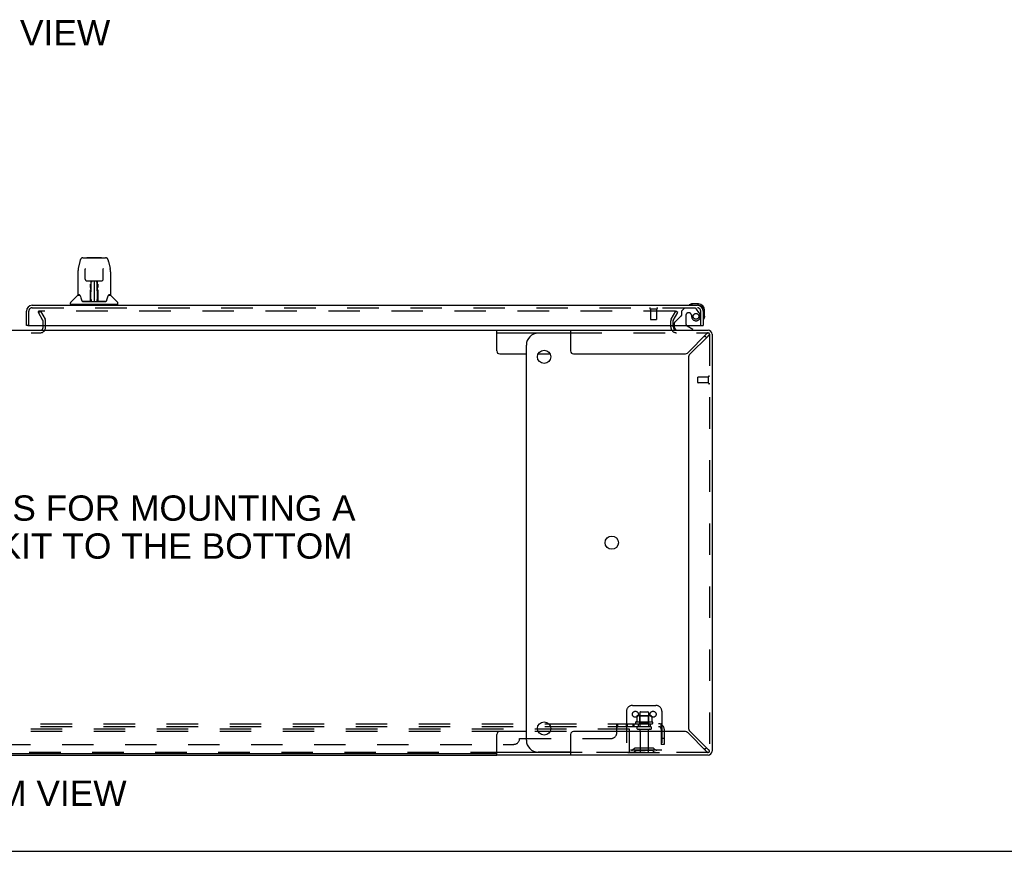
# Model space of a CAD drawing. Header units: inches. Extents: x 0 to 243, y 0 to 157.
# Tile 3 of 30: x 79 to 120, y 0 to 35. Entities that reach past the tile are written whole.
import ezdxf

# ---------------------------------------------------------------- set-up
doc = ezdxf.new("R2010")
doc.units = ezdxf.units.IN
doc.header["$LTSCALE"] = 13.357143
doc.header["$MEASUREMENT"] = 0
doc.linetypes.add('HIDDEN', pattern=[0.2, 0.1, -0.1])
doc.layers.get('0').update_dxf_attribs({"linetype": 'CONTINUOUS'})
for name, color, linetype in [('DEFAULT_2', 8, 'HIDDEN'), ('DIMENSIONS', 7, 'CONTINUOUS'), ('RIGHTHAND_DOOR_ASSEMBLY', 7, 'CONTINUOUS'), ('SUBPANEL', 7, 'CONTINUOUS')]:
    doc.layers.add(name, color=color, linetype=linetype)
doc.styles.get("Standard").update_dxf_attribs({"font": 'arial.ttf'})

msp = doc.modelspace()

# ---------------------------------------------------------------- linework, layer by layer
at = {"color": 7, "linetype": 'Continuous'}
for p, q in [((79.702, 22.221), (79.702, 22.282)), ((57.179, 22.078), (98.933, 22.078)), ((98.933, 21.203), (98.933, 22.078)), ((98.933, 21.974), (102.056, 21.974)), ((102.056, 21.953), (100.688, 21.953)), ((100.188, 4.703), (100.188, 21.453)), ((99.058, 21.078), (100.188, 21.078)), ((100.686, 21.078), (101.189, 21.078)), ((100.188, 5.078), (99.058, 5.078)), ((101.189, 5.078), (100.686, 5.078)), ((98.933, 4.078), (98.933, 4.953)), ((102.056, 4.182), (98.933, 4.182)), ((102.056, 4.203), (100.688, 4.203)), ((98.933, 4.13), (57.179, 4.13)), ((0, 0), (242.857, 0))]:
    msp.add_line(p, q, dxfattribs=at)
at = {"color": 3, "linetype": 'Continuous'}
for p, q in [((106.41, 22.221), (106.41, 22.282)), ((98.933, 22.078), (107.89, 22.078)), ((102.056, 22.078), (102.056, 21.203)), ((107.814, 21.912), (107.044, 21.143)), ((107.121, 21.067), (107.89, 21.836)), ((108.056, 21.912), (108.056, 4.245)), ((102.181, 21.078), (106.889, 21.078)), ((107.056, 20.911), (107.056, 5.246)), ((106.889, 5.078), (102.181, 5.078)), ((107.044, 5.014), (107.814, 4.245)), ((107.89, 4.321), (107.121, 5.09)), ((102.056, 4.953), (102.056, 4.078)), ((57.179, 4.078), (98.933, 4.078)), ((107.89, 4.078), (98.933, 4.078))]:
    msp.add_line(p, q, dxfattribs=at)
at = {"color": 7, "linetype": 'Continuous'}
for points in [[(107.852, 21.956), (107.844, 21.949), (107.836, 21.94), (107.829, 21.931), (107.821, 21.922), (107.814, 21.912)], [(107.89, 21.974), (107.882, 21.974), (107.874, 21.971), (107.867, 21.968), (107.859, 21.963), (107.852, 21.956)], [(107.89, 21.836), (107.899, 21.843), (107.909, 21.851), (107.918, 21.859), (107.926, 21.866), (107.934, 21.874), (107.94, 21.881), (107.945, 21.889), (107.949, 21.897), (107.951, 21.904), (107.952, 21.912)], [(107.814, 4.245), (107.821, 4.235), (107.829, 4.226), (107.836, 4.217), (107.844, 4.208), (107.852, 4.201), (107.859, 4.194), (107.867, 4.189), (107.874, 4.185), (107.882, 4.183), (107.89, 4.182)], [(107.934, 4.283), (107.926, 4.291), (107.918, 4.298), (107.909, 4.306), (107.899, 4.313), (107.89, 4.321)], [(107.952, 4.245), (107.951, 4.253), (107.949, 4.26), (107.945, 4.268), (107.94, 4.275), (107.934, 4.283)]]:
    msp.add_lwpolyline(points, dxfattribs=at)
for centre in [(100.938, 20.953), (103.805, 13.078), (100.938, 5.203)]:
    msp.add_circle(centre, 0.281, dxfattribs=at)
at = {"color": 3, "linetype": 'Continuous'}
for centre, radius, start, end in [((79.587, 22.193), 0.115, 295.2298, 360), ((106.553, 22.221), 0.142, 180, 270), ((107.89, 21.912), 0.167, 0, 90), ((102.181, 21.203), 0.125, 180, 270), ((106.889, 21.298), 0.22, 270, 315), ((107.276, 20.911), 0.22, 135, 180), ((102.181, 4.953), 0.125, 90, 180), ((106.889, 4.858), 0.22, 45, 90), ((107.276, 5.246), 0.22, 180, 225), ((107.89, 4.245), 0.167, 270, 360)]:
    msp.add_arc(centre, radius, start, end, dxfattribs=at)
at = {"color": 7, "linetype": 'Continuous'}
for centre, radius, start, end in [((79.587, 22.193), 0.115, 270, 295.2298), ((100.688, 21.453), 0.5, 90, 180), ((107.43, 21.453), 0.5, 38.696, 51.0622), ((107.89, 21.912), 0.0625, 0, 90), ((99.058, 21.203), 0.125, 180, 270), ((99.058, 4.953), 0.125, 90, 180), ((100.688, 4.703), 0.5, 180, 270), ((107.43, 4.703), 0.5, 308.9378, 321.304), ((107.89, 4.245), 0.0625, 270, 360)]:
    msp.add_arc(centre, radius, start, end, dxfattribs=at)
at = {"layer": 'DEFAULT_2', "color": 8, "linetype": 'HIDDEN'}
for p, q in [((79.502, 22.839), (79.592, 22.891)), ((79.698, 22.499), (79.502, 22.839)), ((79.51, 22.826), (79.51, 22.878)), ((106.489, 22.891), (79.525, 22.891)), ((79.592, 22.891), (79.788, 22.551)), ((106.324, 22.551), (106.521, 22.891)), ((106.414, 22.499), (106.611, 22.839)), ((106.611, 22.839), (106.521, 22.891)), ((79.702, 22.282), (79.702, 22.484)), ((79.702, 22.193), (79.702, 22.221)), ((79.806, 22.193), (79.806, 22.483)), ((106.306, 22.221), (106.306, 22.484)), ((106.41, 22.282), (106.41, 22.484)), ((76.525, 21.974), (79.587, 21.974)), ((102.056, 21.974), (107.89, 21.974)), ((107.952, 21.912), (107.952, 4.245)), ((107.452, 19.86), (107.452, 20.088)), ((107.909, 20.098), (107.462, 20.098)), ((107.909, 19.832), (107.909, 20.116)), ((107.909, 19.85), (107.462, 19.85)), ((104.431, 5.932), (104.431, 4.182)), ((104.681, 6.182), (105.681, 6.182)), ((104.994, 5.877), (104.994, 5.282)), ((105.024, 5.907), (105.339, 5.907)), ((105.369, 5.877), (105.369, 5.282)), ((105.931, 5.932), (105.931, 4.182)), ((105.537, 5.477), (104.825, 5.477)), ((104.862, 5.722), (104.862, 5.504)), ((105.437, 5.743), (104.926, 5.743)), ((104.998, 5.723), (104.978, 5.743)), ((104.998, 5.427), (104.978, 5.407)), ((105.365, 5.723), (104.998, 5.723)), ((104.998, 5.427), (104.998, 5.723)), ((105.365, 5.427), (104.998, 5.427)), ((105.365, 5.723), (105.385, 5.743)), ((105.365, 5.427), (105.365, 5.723)), ((105.365, 5.427), (105.385, 5.407)), ((105.5, 5.722), (105.5, 5.504)), ((104.556, 5.182), (51.556, 5.182)), ((104.556, 5.078), (51.556, 5.078)), ((104.556, 5.078), (104.556, 5.182)), ((104.556, 4.245), (104.556, 5.078)), ((104.847, 5.407), (105.515, 5.407)), ((104.924, 5.282), (105.439, 5.282)), ((104.924, 5.172), (105.439, 5.172)), ((105.016, 5.11), (105.016, 4.212)), ((105.346, 5.11), (105.346, 4.212)), ((104.494, 4.182), (51.619, 4.182)), ((107.89, 4.182), (102.056, 4.182)), ((105.931, 4.286), (104.431, 4.286)), ((104.494, 4.182), (105.931, 4.182)), ((104.774, 4.355), (104.706, 4.306)), ((104.835, 4.271), (104.767, 4.222)), ((105.522, 4.376), (104.841, 4.376)), ((105.522, 4.272), (104.841, 4.272)), ((105.006, 4.376), (105.006, 4.272)), ((105.356, 4.376), (105.356, 4.272)), ((105.528, 4.271), (105.596, 4.222)), ((105.588, 4.355), (105.656, 4.306))]:
    msp.add_line(p, q, dxfattribs=at)
for points in [[(79.525, 22.891), (79.524, 22.891), (79.522, 22.891), (79.52, 22.89), (79.519, 22.89), (79.517, 22.889), (79.516, 22.888), (79.515, 22.887), (79.513, 22.886), (79.512, 22.885), (79.512, 22.884), (79.511, 22.882), (79.511, 22.881), (79.51, 22.879), (79.51, 22.878)], [(79.51, 22.878), (79.51, 22.878), (79.51, 22.876), (79.511, 22.875), (79.511, 22.874), (79.512, 22.872)], [(106.508, 22.879), (106.507, 22.881), (106.506, 22.883), (106.504, 22.884), (106.503, 22.886), (106.501, 22.887), (106.499, 22.888), (106.497, 22.889), (106.495, 22.89), (106.493, 22.891), (106.491, 22.891), (106.489, 22.891)], [(106.509, 22.874), (106.509, 22.873), (106.509, 22.871), (106.508, 22.87), (106.507, 22.868), (106.507, 22.866)], [(106.508, 22.879), (106.508, 22.877), (106.509, 22.875), (106.509, 22.874)], [(104.862, 5.504), (104.862, 5.503), (104.862, 5.501), (104.862, 5.501), (104.861, 5.5), (104.861, 5.499), (104.861, 5.498), (104.86, 5.498), (104.86, 5.498), (104.86, 5.497), (104.859, 5.497), (104.859, 5.496), (104.859, 5.496), (104.858, 5.496), (104.858, 5.496), (104.858, 5.496), (104.858, 5.495), (104.857, 5.495), (104.857, 5.495)], [(104.868, 5.731), (104.867, 5.73), (104.866, 5.729), (104.864, 5.728), (104.863, 5.727), (104.863, 5.725), (104.862, 5.723), (104.862, 5.722)], [(105.494, 5.731), (105.496, 5.73), (105.497, 5.729), (105.498, 5.728), (105.499, 5.727), (105.5, 5.725), (105.5, 5.723), (105.5, 5.722)], [(105.505, 5.495), (105.505, 5.495), (105.505, 5.495), (105.505, 5.496), (105.504, 5.496), (105.504, 5.496), (105.504, 5.496), (105.503, 5.496), (105.503, 5.497), (105.503, 5.497), (105.502, 5.498), (105.502, 5.498), (105.502, 5.498), (105.501, 5.499), (105.501, 5.5), (105.501, 5.501), (105.5, 5.501), (105.5, 5.503), (105.5, 5.504)]]:
    msp.add_lwpolyline(points, dxfattribs=at)
for centre in [(104.806, 5.807), (105.556, 5.807)]:
    msp.add_circle(centre, 0.128, dxfattribs=at)
for centre, radius, start, end in [((79.669, 22.483), 0.137, 0, 30), ((106.44, 22.484), 0.134, 150, 180), ((79.587, 22.193), 0.219, 270, 360), ((79.669, 22.483), 0.033, 0, 30), ((106.553, 22.221), 0.246, 180, 270), ((106.44, 22.484), 0.03, 150, 180), ((107.462, 20.088), 0.01, 90, 180), ((107.931, 20.116), 0.0215, 360, 180), ((107.462, 19.86), 0.01, 180, 270), ((107.931, 19.832), 0.0215, 180, 0), ((104.681, 5.932), 0.25, 90, 180), ((105.024, 5.877), 0.03, 90, 180), ((105.339, 5.877), 0.03, 0, 90), ((105.681, 5.932), 0.25, 0, 90), ((104.847, 5.446), 0.0384, 124.4497, 270), ((105.181, 4.877), 0.698, 117.6814, 120.6631), ((104.926, 5.602), 0.141, 90, 113.95), ((105.437, 5.602), 0.141, 66.05, 90), ((105.181, 4.877), 0.698, 59.3369, 62.3186), ((105.515, 5.446), 0.0384, 270, 55.5503), ((104.924, 5.227), 0.055, 90, 270), ((104.954, 5.11), 0.0625, 0, 90), ((105.409, 5.11), 0.0625, 90, 180), ((105.439, 5.227), 0.055, 270, 90), ((104.494, 4.245), 0.0625, 270, 360), ((104.645, 4.39), 0.104, 270, 305.7539), ((104.645, 4.39), 0.208, 270, 305.7539), ((104.841, 4.262), 0.114, 90, 125.7539), ((104.841, 4.262), 0.01, 90, 125.7539), ((105.046, 4.212), 0.03, 180, 270), ((105.316, 4.212), 0.03, 270, 360), ((105.522, 4.262), 0.114, 54.2461, 90), ((105.522, 4.262), 0.01, 54.2461, 90), ((105.717, 4.39), 0.208, 234.2461, 270), ((105.717, 4.39), 0.104, 234.2461, 270)]:
    msp.add_arc(centre, radius, start, end, dxfattribs=at)
at = {"layer": 'RIGHTHAND_DOOR_ASSEMBLY', "color": 7, "linetype": 'Continuous'}
for p, q in [((81.384, 25.152), (82.353, 25.152)), ((81.575, 25.159), (82.162, 25.159)), ((81.26, 24.998), (81.195, 24.692)), ((81.481, 24.688), (81.481, 24.684)), ((81.481, 24.684), (81.481, 24.679)), ((81.481, 24.679), (81.481, 24.673)), ((81.481, 24.673), (81.482, 24.663)), ((81.489, 24.246), (81.482, 24.663)), ((82.249, 24.246), (82.256, 24.668)), ((82.256, 24.677), (82.256, 24.682)), ((82.256, 24.668), (82.256, 24.677)), ((82.478, 24.998), (82.543, 24.692)), ((81.18, 24.549), (81.18, 23.585)), ((81.18, 24.549), (81.18, 24.549)), ((82.558, 24.549), (82.558, 23.585)), ((81.569, 24.168), (81.629, 24.168)), ((81.67, 24.169), (82.068, 24.169)), ((81.718, 23.928), (81.719, 23.965)), ((81.718, 23.89), (81.718, 23.928)), ((81.719, 23.999), (81.719, 24.029)), ((81.719, 23.965), (81.719, 23.999)), ((81.725, 23.814), (81.726, 23.889)), ((81.729, 24.169), (81.726, 23.814)), ((81.727, 23.968), (81.726, 23.929)), ((81.726, 23.929), (81.726, 23.889)), ((81.726, 23.814), (81.726, 23.794)), ((81.726, 23.794), (81.726, 23.786)), ((81.727, 24.034), (81.727, 24.003)), ((81.727, 24.003), (81.727, 23.968)), ((81.742, 23.931), (81.727, 23.931)), ((81.727, 23.925), (81.742, 23.926)), ((81.731, 23.309), (81.746, 24.169)), ((81.755, 24.164), (81.754, 24.115)), ((81.755, 24.169), (81.755, 24.164)), ((81.869, 24.169), (81.869, 23.298)), ((81.983, 24.115), (81.983, 24.169)), ((82.006, 23.309), (81.991, 24.169)), ((82.01, 23.931), (81.995, 23.931)), ((81.996, 23.926), (82.01, 23.925)), ((82.011, 23.814), (82.008, 24.169)), ((82.011, 23.949), (82.011, 23.986)), ((82.011, 23.91), (82.011, 23.949)), ((82.012, 23.814), (82.011, 23.91)), ((82.012, 23.794), (82.011, 23.814)), ((82.012, 23.795), (82.012, 23.805)), ((82.012, 23.767), (82.012, 23.795)), ((82.012, 23.786), (82.012, 23.794)), ((82.019, 24.029), (82.019, 23.999)), ((82.019, 23.999), (82.019, 23.965)), ((82.019, 23.965), (82.019, 23.928)), ((82.019, 23.928), (82.019, 23.89)), ((82.108, 24.168), (82.169, 24.168)), ((81.171, 23.561), (80.876, 23.266)), ((81.248, 23.577), (81.188, 23.577)), ((81.192, 23.57), (81.254, 23.57)), ((81.251, 23.575), (81.252, 23.573)), ((81.715, 23.321), (81.717, 23.643)), ((81.724, 23.617), (81.717, 23.617)), ((81.722, 23.321), (81.724, 23.617)), ((81.725, 23.363), (81.727, 23.454)), ((81.726, 23.786), (81.728, 23.786)), ((81.728, 23.786), (81.727, 23.709)), ((81.727, 23.709), (81.727, 23.709)), ((81.727, 23.702), (81.727, 23.709)), ((81.727, 23.69), (81.727, 23.702)), ((81.729, 23.702), (81.727, 23.702)), ((81.727, 23.699), (81.735, 23.699)), ((81.727, 23.454), (81.727, 23.69)), ((81.741, 23.377), (81.732, 23.377)), ((81.741, 23.377), (81.74, 23.3)), ((81.998, 23.3), (81.996, 23.377)), ((82.005, 23.377), (81.996, 23.377)), ((82.002, 23.699), (82.011, 23.699)), ((82.011, 23.702), (82.008, 23.702)), ((82.01, 23.786), (82.011, 23.709)), ((82.01, 23.454), (82.01, 23.69)), ((82.01, 23.454), (82.012, 23.363)), ((82.011, 23.709), (82.011, 23.707)), ((82.011, 23.707), (82.011, 23.696)), ((82.011, 23.696), (82.011, 23.693)), ((82.011, 23.693), (82.011, 23.692)), ((82.482, 23.566), (82.486, 23.573)), ((82.484, 23.57), (82.545, 23.57)), ((82.486, 23.573), (82.486, 23.573)), ((82.489, 23.577), (82.49, 23.578)), ((82.55, 23.577), (82.489, 23.577)), ((82.566, 23.561), (82.861, 23.266)), ((80.865, 23.184), (80.865, 23.238)), ((82.865, 23.176), (80.873, 23.176)), ((80.924, 23.176), (80.924, 23.136)), ((81.716, 23.302), (81.383, 23.302)), ((81.404, 23.294), (82.333, 23.294)), ((81.717, 23.302), (81.716, 23.302)), ((81.718, 23.298), (81.717, 23.299)), ((81.721, 23.304), (81.721, 23.302)), ((81.724, 23.316), (81.725, 23.324)), ((81.724, 23.315), (81.724, 23.316)), ((81.724, 23.313), (81.724, 23.315)), ((81.724, 23.312), (81.724, 23.313)), ((81.724, 23.312), (81.724, 23.312)), ((81.725, 23.334), (81.725, 23.363)), ((81.725, 23.334), (81.725, 23.31)), ((81.725, 23.324), (81.725, 23.334)), ((81.73, 23.299), (81.734, 23.295)), ((81.735, 23.302), (81.733, 23.302)), ((81.74, 23.3), (81.869, 23.298)), ((81.869, 23.298), (81.998, 23.3)), ((82.004, 23.302), (82.003, 23.302)), ((82.012, 23.363), (82.013, 23.335)), ((82.012, 23.31), (82.013, 23.334)), ((82.012, 23.31), (82.013, 23.308)), ((82.013, 23.335), (82.013, 23.323)), ((82.013, 23.323), (82.013, 23.32)), ((82.013, 23.32), (82.013, 23.317)), ((82.013, 23.317), (82.013, 23.315)), ((82.013, 23.315), (82.013, 23.314)), ((82.013, 23.314), (82.013, 23.313)), ((82.013, 23.313), (82.013, 23.312)), ((82.013, 23.312), (82.013, 23.311)), ((82.016, 23.304), (82.017, 23.303)), ((82.017, 23.302), (82.017, 23.303)), ((82.018, 23.296), (82.019, 23.298)), ((82.355, 23.302), (82.022, 23.302)), ((82.814, 23.176), (82.814, 23.136)), ((82.873, 23.184), (82.873, 23.238)), ((107.184, 23.194), (107.222, 23.196)), ((107.478, 23.196), (107.222, 23.196)), ((107.478, 23.136), (107.435, 23.136)), ((107.681, 22.89), (107.681, 22.933)), ((107.741, 22.677), (107.738, 22.639)), ((107.741, 22.677), (107.741, 22.933)), ((79.056, 22.282), (78.994, 22.282)), ((106.452, 22.282), (106.452, 22.235)), ((107.239, 22.117), (107.001, 22.255)), ((107.619, 22.282), (107.681, 22.282)), ((107.239, 22.078), (107.239, 22.117))]:
    msp.add_line(p, q, dxfattribs=at)
at = {"layer": 'RIGHTHAND_DOOR_ASSEMBLY', "color": 3, "linetype": 'Continuous'}
for p, q in [((79.24, 23.136), (107.435, 23.136)), ((78.994, 22.282), (78.994, 22.89)), ((107.681, 22.89), (107.681, 22.282)), ((79.056, 22.282), (107.619, 22.282))]:
    msp.add_line(p, q, dxfattribs=at)
at = {"layer": 'RIGHTHAND_DOOR_ASSEMBLY', "color": 8, "linetype": 'HIDDEN'}
for p, q in [((79.24, 23.032), (107.435, 23.032)), ((105.435, 22.989), (105.719, 22.989)), ((105.453, 22.989), (105.453, 22.542)), ((105.701, 22.989), (105.701, 22.542)), ((106.885, 23.011), (106.759, 22.885)), ((107.337, 23.011), (106.885, 23.011)), ((107.503, 22.834), (107.401, 22.978)), ((79.098, 22.282), (79.098, 22.89)), ((106.701, 22.648), (106.482, 22.429)), ((106.759, 22.885), (106.759, 22.706)), ((106.951, 22.721), (106.951, 22.342)), ((107.082, 22.819), (107.049, 22.819)), ((107.18, 22.733), (107.18, 22.721)), ((107.577, 22.282), (107.577, 22.89)), ((105.463, 22.532), (105.691, 22.532)), ((106.452, 22.358), (106.452, 22.282)), ((106.609, 22.078), (107.239, 22.078))]:
    msp.add_line(p, q, dxfattribs=at)
at = {"layer": 'RIGHTHAND_DOOR_ASSEMBLY', "color": 7, "linetype": 'Continuous'}
for points in [[(81.384, 25.152), (81.381, 25.152), (81.367, 25.151), (81.354, 25.147), (81.342, 25.142), (81.331, 25.135), (81.32, 25.127), (81.311, 25.119), (81.303, 25.109), (81.296, 25.098), (81.289, 25.087), (81.283, 25.075), (81.278, 25.061), (81.273, 25.046), (81.268, 25.029), (81.263, 25.011), (81.26, 24.998)], [(82.477, 24.998), (82.475, 25.011), (82.47, 25.029), (82.465, 25.046), (82.459, 25.061), (82.454, 25.075), (82.448, 25.087), (82.441, 25.099), (82.434, 25.109), (82.426, 25.119), (82.417, 25.128), (82.406, 25.136), (82.395, 25.142), (82.382, 25.147), (82.369, 25.151), (82.356, 25.152), (82.353, 25.152)], [(81.195, 24.692), (81.189, 24.662), (81.184, 24.622), (81.181, 24.582), (81.18, 24.549)], [(81.481, 24.691), (81.481, 24.692), (81.481, 24.691), (81.481, 24.691), (81.481, 24.69), (81.481, 24.689), (81.481, 24.688)], [(82.256, 24.682), (82.257, 24.686), (82.257, 24.688), (82.257, 24.689), (82.257, 24.69), (82.257, 24.691), (82.257, 24.691)], [(82.558, 24.549), (82.557, 24.582), (82.554, 24.622), (82.548, 24.662), (82.543, 24.692)], [(81.489, 24.246), (81.489, 24.239), (81.491, 24.228), (81.495, 24.217), (81.499, 24.207), (81.506, 24.198), (81.513, 24.19), (81.522, 24.183), (81.532, 24.177), (81.542, 24.172), (81.552, 24.169), (81.563, 24.168), (81.568, 24.168)], [(82.17, 24.168), (82.176, 24.168), (82.186, 24.17), (82.197, 24.173), (82.207, 24.177), (82.217, 24.184), (82.225, 24.191), (82.233, 24.199), (82.239, 24.209), (82.243, 24.219), (82.247, 24.23), (82.248, 24.24), (82.249, 24.246)], [(81.63, 24.168), (81.639, 24.168), (81.65, 24.168), (81.661, 24.169), (81.67, 24.169)], [(81.717, 23.643), (81.718, 23.669), (81.718, 23.694), (81.718, 23.718), (81.718, 23.741), (81.718, 23.762), (81.718, 23.781), (81.718, 23.799)], [(81.727, 24.034), (81.726, 24.033), (81.726, 24.032), (81.724, 24.03), (81.723, 24.03), (81.721, 24.029), (81.719, 24.029)], [(81.726, 23.794), (81.726, 23.794), (81.727, 23.79), (81.728, 23.786)], [(82.01, 23.786), (82.01, 23.79), (82.011, 23.794)], [(82.011, 23.986), (82.011, 24.019), (82.011, 24.034)], [(82.019, 23.799), (82.019, 23.781), (82.019, 23.762), (82.019, 23.741), (82.02, 23.718), (82.02, 23.694), (82.02, 23.669), (82.02, 23.643), (82.023, 23.321)], [(82.068, 24.169), (82.077, 24.169), (82.088, 24.168), (82.099, 24.168), (82.108, 24.168)], [(81.248, 23.578), (81.248, 23.578), (81.248, 23.578), (81.248, 23.578)], [(81.248, 23.578), (81.249, 23.577), (81.249, 23.576), (81.25, 23.575), (81.251, 23.575)], [(81.251, 23.575), (81.25, 23.576), (81.25, 23.576), (81.249, 23.577), (81.249, 23.577), (81.25, 23.577)], [(81.257, 23.57), (81.255, 23.571), (81.254, 23.572), (81.253, 23.573), (81.252, 23.574), (81.251, 23.575)], [(81.252, 23.573), (81.256, 23.567), (81.269, 23.538), (81.284, 23.503), (81.3, 23.46), (81.316, 23.412), (81.33, 23.365)], [(82.011, 23.692), (82.011, 23.691), (82.011, 23.691), (82.011, 23.69)], [(82.013, 23.67), (82.012, 23.696), (82.012, 23.721), (82.012, 23.745), (82.012, 23.767)], [(82.016, 23.321), (82.013, 23.644), (82.013, 23.67)], [(82.407, 23.365), (82.421, 23.411), (82.437, 23.459), (82.453, 23.501), (82.468, 23.537), (82.482, 23.566)], [(82.487, 23.575), (82.486, 23.574), (82.485, 23.573), (82.484, 23.572), (82.482, 23.571), (82.48, 23.57)], [(82.486, 23.573), (82.486, 23.574), (82.487, 23.575)], [(82.487, 23.575), (82.487, 23.575), (82.488, 23.576), (82.489, 23.577), (82.489, 23.577)], [(82.488, 23.577), (82.488, 23.577), (82.488, 23.577), (82.488, 23.576), (82.487, 23.576), (82.487, 23.575)], [(81.33, 23.365), (81.333, 23.357), (81.338, 23.344), (81.343, 23.334), (81.348, 23.325), (81.353, 23.318)], [(81.353, 23.318), (81.359, 23.312), (81.365, 23.307), (81.373, 23.303), (81.38, 23.302), (81.383, 23.302)], [(81.714, 23.302), (81.716, 23.302), (81.718, 23.303), (81.719, 23.304), (81.721, 23.306), (81.722, 23.308), (81.722, 23.31)], [(81.717, 23.299), (81.717, 23.299), (81.716, 23.299), (81.716, 23.298), (81.715, 23.298), (81.714, 23.297), (81.714, 23.297)], [(81.724, 23.31), (81.724, 23.308), (81.723, 23.306), (81.722, 23.304), (81.72, 23.303), (81.718, 23.302), (81.717, 23.302)], [(81.717, 23.302), (81.718, 23.302), (81.72, 23.303), (81.721, 23.303)], [(81.721, 23.303), (81.722, 23.304), (81.722, 23.305), (81.723, 23.306), (81.723, 23.307), (81.724, 23.308), (81.724, 23.308), (81.724, 23.309), (81.724, 23.309), (81.724, 23.309), (81.724, 23.309), (81.724, 23.31), (81.724, 23.31), (81.724, 23.31), (81.724, 23.31), (81.724, 23.311), (81.724, 23.311), (81.724, 23.312)], [(81.721, 23.303), (81.723, 23.304), (81.724, 23.306)], [(81.724, 23.306), (81.725, 23.308), (81.725, 23.31)], [(81.724, 23.306), (81.724, 23.305), (81.725, 23.304), (81.726, 23.302), (81.727, 23.301), (81.729, 23.3), (81.73, 23.299)], [(81.73, 23.302), (81.729, 23.303), (81.728, 23.303), (81.727, 23.304), (81.727, 23.304), (81.726, 23.305), (81.725, 23.306), (81.725, 23.307), (81.725, 23.307)], [(81.733, 23.302), (81.733, 23.302), (81.732, 23.302), (81.731, 23.302), (81.73, 23.302)], [(81.734, 23.295), (81.736, 23.294), (81.736, 23.294)], [(82.002, 23.294), (82.002, 23.294), (82.003, 23.295), (82.007, 23.299)], [(82.007, 23.302), (82.005, 23.302), (82.004, 23.302)], [(82.013, 23.307), (82.013, 23.306), (82.012, 23.306), (82.011, 23.305), (82.01, 23.304), (82.009, 23.303), (82.008, 23.302), (82.007, 23.302)], [(82.007, 23.299), (82.008, 23.3), (82.009, 23.301), (82.011, 23.302), (82.012, 23.303), (82.013, 23.303), (82.013, 23.304), (82.014, 23.305), (82.014, 23.305)], [(82.013, 23.311), (82.013, 23.311), (82.013, 23.31), (82.013, 23.31), (82.014, 23.31), (82.014, 23.31), (82.014, 23.309), (82.014, 23.309), (82.014, 23.309), (82.014, 23.308), (82.014, 23.308), (82.014, 23.307), (82.014, 23.307), (82.015, 23.306), (82.015, 23.305), (82.016, 23.304)], [(82.013, 23.308), (82.013, 23.306), (82.015, 23.304), (82.016, 23.303), (82.017, 23.303)], [(82.016, 23.31), (82.016, 23.308), (82.017, 23.306), (82.018, 23.304), (82.019, 23.303), (82.021, 23.302), (82.023, 23.302)], [(82.017, 23.303), (82.019, 23.302), (82.02, 23.302)], [(82.018, 23.296), (82.018, 23.296), (82.018, 23.296), (82.019, 23.295), (82.019, 23.295), (82.019, 23.295), (82.02, 23.295), (82.02, 23.295), (82.021, 23.295), (82.022, 23.296), (82.022, 23.296), (82.023, 23.296), (82.024, 23.297)], [(82.02, 23.302), (82.021, 23.302), (82.022, 23.302)], [(82.355, 23.302), (82.357, 23.302), (82.364, 23.303), (82.372, 23.307), (82.378, 23.311), (82.384, 23.317)], [(82.384, 23.317), (82.39, 23.325), (82.395, 23.333), (82.399, 23.344), (82.404, 23.356), (82.407, 23.365)]]:
    msp.add_lwpolyline(points, dxfattribs=at)
at = {"layer": 'RIGHTHAND_DOOR_ASSEMBLY', "color": 8, "linetype": 'HIDDEN'}
msp.add_circle((107.377, 22.669), 0.12, dxfattribs=at)
at = {"layer": 'RIGHTHAND_DOOR_ASSEMBLY', "color": 7, "linetype": 'Continuous'}
for centre, radius, start, end in [((81.575, 25.14), 0.0197, 90, 139.7821), ((82.162, 25.14), 0.0197, 40.2179, 90), ((81.192, 23.54), 0.0295, 90, 135), ((81.188, 23.585), 0.00787, 180, 270), ((81.729, 23.693), 0.00886, 359, 89), ((82.008, 23.693), 0.00886, 91, 181), ((82.545, 23.54), 0.0295, 45, 90), ((82.55, 23.585), 0.00787, 270, 360), ((80.904, 23.238), 0.0394, 135, 180), ((80.873, 23.184), 0.00787, 180, 270), ((81.729, 23.302), 0.00787, 182, 258.8695), ((81.74, 23.309), 0.00886, 179.0026, 269), ((81.997, 23.309), 0.00886, 271, 1), ((82.009, 23.302), 0.00787, 281.1329, 358), ((82.833, 23.238), 0.0394, 0, 45), ((82.865, 23.184), 0.00787, 270, 360), ((107.101, 23.148), 0.015, 120.8899, 173.6204), ((107.101, 23.151), 0.015, 186.3796, 270), ((107.222, 22.946), 0.25, 90, 120.8899), ((107.478, 22.933), 0.263, 0, 90), ((107.478, 22.933), 0.203, 0, 90), ((107.696, 22.556), 0.015, 180, 263.6204), ((107.693, 22.556), 0.015, 276.3796, 329.1101), ((107.491, 22.677), 0.25, 329.1101, 360), ((106.609, 22.235), 0.157, 180, 270), ((107.051, 22.342), 0.1, 216.5468, 239.908)]:
    msp.add_arc(centre, radius, start, end, dxfattribs=at)
at = {"layer": 'RIGHTHAND_DOOR_ASSEMBLY', "color": 3, "linetype": 'Continuous'}
for centre, start, end in [((79.24, 22.89), 90, 180), ((107.435, 22.89), 0, 90)]:
    msp.add_arc(centre, 0.246, start, end, dxfattribs=at)
at = {"layer": 'RIGHTHAND_DOOR_ASSEMBLY', "color": 8, "linetype": 'HIDDEN'}
for centre, radius, start, end in [((79.24, 22.89), 0.142, 90, 180), ((105.435, 23.011), 0.0215, 90, 270), ((105.719, 23.011), 0.0215, 270, 90), ((107.337, 22.932), 0.079, 35.1, 90), ((107.435, 22.89), 0.142, 0, 90), ((105.463, 22.542), 0.01, 180, 270), ((105.691, 22.542), 0.01, 270, 360), ((106.771, 22.577), 0.1, 111.6096, 135), ((106.72, 22.706), 0.039, 291.6096, 360), ((107.049, 22.721), 0.098, 90, 180), ((107.082, 22.721), 0.098, 0, 90), ((107.573, 22.733), 0.393, 181.6607, 197.9298), ((107.377, 22.669), 0.187, 197.8482, 16.8439), ((107.187, 22.612), 0.386, 16.8439, 35.1), ((106.552, 22.358), 0.1, 135, 180), ((107.051, 22.342), 0.1, 180, 216.5468)]:
    msp.add_arc(centre, radius, start, end, dxfattribs=at)
at = {"layer": 'SUBPANEL', "color": 8, "linetype": 'HIDDEN'}
for p, q in [((50.212, 5.407), (105.9, 5.407)), ((50.212, 5.282), (105.9, 5.282)), ((104.025, 5.032), (104.025, 5.353)), ((104.059, 5.282), (104.06, 5.282)), ((104.06, 5.282), (104.06, 5.407)), ((104.422, 5.407), (104.422, 5.282)), ((104.461, 5.407), (104.461, 5.282)), ((104.703, 5.407), (104.703, 5.282)), ((104.742, 5.407), (104.742, 5.282)), ((104.931, 5.407), (104.931, 5.282)), ((105.431, 5.407), (105.431, 5.282)), ((105.939, 5.353), (105.859, 5.257)), ((105.9, 5.282), (105.9, 5.407)), ((105.9, 5.17), (105.9, 4.532)), ((106.025, 5.17), (106.025, 4.532)), ((99.9, 4.782), (103.775, 4.782)), ((106.025, 4.782), (105.9, 4.782)), ((56.462, 4.532), (99.65, 4.532)), ((106.025, 4.532), (105.9, 4.532))]:
    msp.add_line(p, q, dxfattribs=at)
for points in [[(104.025, 5.353), (104.027, 5.356), (104.028, 5.358), (104.03, 5.361), (104.031, 5.364), (104.033, 5.367), (104.034, 5.371), (104.036, 5.374)], [(104.025, 5.257), (104.027, 5.257), (104.028, 5.256), (104.03, 5.256), (104.032, 5.257), (104.033, 5.257), (104.035, 5.258), (104.036, 5.259), (104.038, 5.26), (104.039, 5.261), (104.041, 5.263), (104.042, 5.264)], [(104.025, 5.257), (104.027, 5.257), (104.028, 5.256), (104.03, 5.256), (104.032, 5.257), (104.033, 5.257), (104.035, 5.258)], [(104.036, 5.374), (104.039, 5.381), (104.04, 5.385), (104.042, 5.388)], [(104.036, 5.259), (104.038, 5.26), (104.039, 5.261), (104.041, 5.263), (104.042, 5.264), (104.043, 5.266), (104.045, 5.268), (104.047, 5.272)], [(104.042, 5.388), (104.044, 5.391), (104.045, 5.394), (104.047, 5.397), (104.048, 5.4), (104.05, 5.402), (104.052, 5.404)], [(104.047, 5.397), (104.048, 5.4), (104.05, 5.402), (104.052, 5.404), (104.054, 5.405), (104.056, 5.406), (104.057, 5.407), (104.059, 5.407), (104.06, 5.407)], [(104.047, 5.272), (104.049, 5.274), (104.05, 5.276), (104.052, 5.277), (104.053, 5.279), (104.054, 5.28), (104.056, 5.281)], [(104.05, 5.276), (104.052, 5.277), (104.053, 5.279), (104.054, 5.28), (104.056, 5.281), (104.057, 5.282), (104.059, 5.282), (104.06, 5.282)], [(104.057, 5.407), (104.059, 5.407), (104.06, 5.407)], [(105.859, 5.257), (105.86, 5.257), (105.861, 5.256), (105.861, 5.256), (105.862, 5.257), (105.863, 5.257), (105.865, 5.258), (105.866, 5.259), (105.867, 5.26), (105.869, 5.261), (105.871, 5.263), (105.873, 5.264), (105.876, 5.268)], [(105.876, 5.268), (105.878, 5.27), (105.881, 5.272), (105.883, 5.274), (105.885, 5.276), (105.888, 5.277), (105.89, 5.279), (105.892, 5.28), (105.894, 5.281), (105.896, 5.282), (105.898, 5.282), (105.9, 5.282)], [(105.9, 5.342), (105.9, 5.342), (105.9, 5.342), (105.9, 5.342), (105.9, 5.342), (105.9, 5.341), (105.9, 5.341), (105.9, 5.341), (105.9, 5.34), (105.9, 5.339), (105.9, 5.339), (105.899, 5.338), (105.899, 5.337), (105.899, 5.337), (105.899, 5.336), (105.899, 5.335), (105.899, 5.335), (105.899, 5.334), (105.899, 5.333), (105.898, 5.332), (105.898, 5.332), (105.898, 5.331), (105.898, 5.33), (105.898, 5.329), (105.897, 5.328), (105.897, 5.328), (105.897, 5.327), (105.897, 5.326), (105.897, 5.325), (105.896, 5.324), (105.896, 5.324), (105.896, 5.323), (105.896, 5.322), (105.895, 5.321), (105.895, 5.32), (105.895, 5.319), (105.895, 5.318), (105.894, 5.317), (105.894, 5.316), (105.894, 5.315), (105.893, 5.315), (105.893, 5.314), (105.893, 5.313), (105.892, 5.312), (105.892, 5.311), (105.892, 5.31), (105.891, 5.309), (105.891, 5.308), (105.891, 5.307), (105.89, 5.306), (105.89, 5.304), (105.889, 5.303), (105.889, 5.302), (105.888, 5.301), (105.888, 5.3), (105.888, 5.299), (105.887, 5.298), (105.887, 5.297), (105.886, 5.296), (105.886, 5.296), (105.886, 5.295), (105.885, 5.294), (105.885, 5.293), (105.884, 5.292), (105.884, 5.291), (105.884, 5.29), (105.883, 5.29), (105.883, 5.289), (105.882, 5.288), (105.882, 5.287), (105.882, 5.286), (105.881, 5.286), (105.881, 5.285), (105.88, 5.284), (105.88, 5.284), (105.88, 5.283), (105.879, 5.282), (105.879, 5.282), (105.879, 5.281), (105.878, 5.28), (105.878, 5.28), (105.878, 5.279), (105.877, 5.279), (105.877, 5.279), (105.877, 5.279)], [(105.877, 5.279), (105.877, 5.278), (105.877, 5.278), (105.877, 5.278), (105.877, 5.279), (105.877, 5.279), (105.877, 5.279), (105.878, 5.279), (105.878, 5.28), (105.878, 5.28), (105.879, 5.281), (105.879, 5.281), (105.879, 5.282), (105.88, 5.282)], [(105.92, 5.385), (105.919, 5.388), (105.917, 5.391), (105.916, 5.394), (105.914, 5.397), (105.912, 5.4), (105.91, 5.402), (105.909, 5.404), (105.907, 5.405), (105.905, 5.406), (105.903, 5.407), (105.901, 5.407), (105.9, 5.407)], [(105.9, 5.339), (105.9, 5.339), (105.9, 5.34), (105.9, 5.34), (105.9, 5.341), (105.9, 5.341), (105.9, 5.342), (105.9, 5.342), (105.9, 5.342)], [(105.939, 5.353), (105.936, 5.356), (105.934, 5.358), (105.932, 5.361), (105.93, 5.364), (105.928, 5.367), (105.927, 5.371), (105.925, 5.374), (105.923, 5.378), (105.92, 5.385)]]:
    msp.add_lwpolyline(points, dxfattribs=at)
for centre, radius, start, end in [((103.775, 5.032), 0.25, 270, 360), ((105.788, 5.17), 0.237, 0, 90), ((105.788, 5.17), 0.112, 0, 90), ((99.65, 4.782), 0.25, 270, 360)]:
    msp.add_arc(centre, radius, start, end, dxfattribs=at)

# ---------------------------------------------------------------- texts
at = {"layer": 'DIMENSIONS', "color": 2, "linetype": 'Continuous', "attachment_point": 2, "line_spacing_factor": 0.9}
for s, insert, char_height, width in [('FRONT VIEW', (77.851, 35.221), 1.0714, 9.376), ('CUTOUT PROVISIONS FOR MOUNTING A\\PSTANDARD FLOOR KIT TO THE BOTTOM', (78.19, 15.08), 1.07143, 29.46229), ('BOTTOM VIEW', (77.923, 2.997), 1.07143, 10.61869)]:
    msp.add_mtext(s, dxfattribs=dict(at, insert=insert, char_height=char_height, width=width))

doc.saveas('drawing.dxf')
